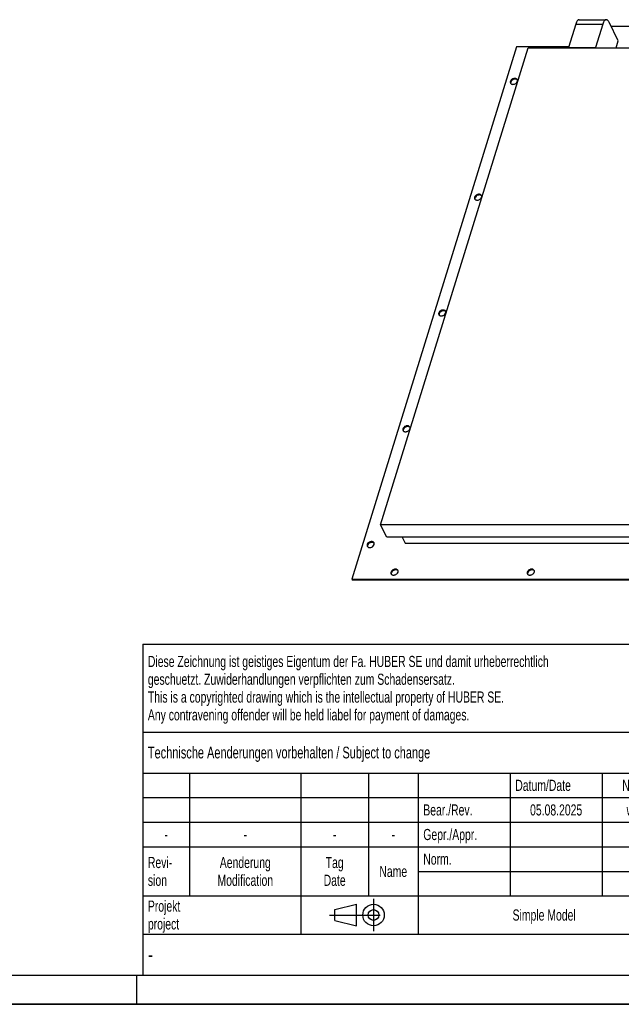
# Model space of a CAD drawing. Header units: millimetres. Extents: x 0 to 4200, y 0 to 2970.
# Tile 5 of 17: x 2100 to 3127, y 0 to 1682. Entities that reach past the tile are written whole.
import ezdxf

# ---------------------------------------------------------------- set-up
doc = ezdxf.new("R2010")
doc.units = ezdxf.units.MM
doc.header["$LTSCALE"] = 231
doc.linetypes.add('CENTER', pattern=[0.6, 0.375, -0.075, 0.075, -0.075])
doc.layers.get('0').update_dxf_attribs({"linetype": 'CONTINUOUS'})
doc.layers.add('005_AXIS', color=7, linetype='CONTINUOUS')
doc.layers.add('053_NOTES', color=7, linetype='CONTINUOUS')
doc.styles.get("Standard").update_dxf_attribs({"font": 'txt', "width": 0.7})
doc.styles.add('TEXTSTYLE_4', font='txt', dxfattribs={"width": 0.8})
doc.styles.add('TEXTSTYLE_5', font='txt')

# ---------------------------------------------------------------- blocks, each defined once
blk = doc.blocks.new('PROJEKTIONSMETHODE_1_BL3', base_point=(2680, 152.5))
at = {"color": 2, "linetype": 'Continuous'}
for p, q in [((2637.8, 161.7), (2674.5, 170.8)), ((2674.5, 134.2), (2674.5, 170.8)), ((2637.8, 143.3), (2637.8, 161.7)), ((2637.8, 143.3), (2674.5, 134.2))]:
    blk.add_line(p, q, dxfattribs=at)
at = {"color": 2, "linetype": 'CENTER'}
for p, q in [((2703.8, 180), (2703.8, 125)), ((2628.7, 152.5), (2731.3, 152.5))]:
    blk.add_line(p, q, dxfattribs=at)
at = {"color": 2, "linetype": 'Continuous'}
for radius in [18.3, 9.17]:
    blk.add_circle((2703.8, 152.5), radius, dxfattribs=at)
blk = doc.blocks.new('*T14')
at = {"color": 3, "linetype": 'Continuous'}
for p, q in [((0, 0), (1840, 0)), ((0, 0), (0, -565)), ((1200, 0), (1200, -220)), ((1840, 0), (1840, -565)), ((0, -150), (1200, -150)), ((900, -150), (900, -565)), ((0, -220), (1840, -220)), ((80, -220), (80, -430)), ((270, -220), (270, -495)), ((385, -220), (385, -430)), ((470, -220), (470, -495)), ((627, -220), (627, -430)), ((784, -220), (784, -430)), ((0, -262), (900, -262)), ((900, -290), (1840, -290)), ((0, -304), (900, -304)), ((0, -346), (900, -346)), ((900, -360), (1840, -360)), ((470, -388), (900, -388)), ((0, -430), (1840, -430)), ((1200, -430), (1200, -565)), ((1710, -430), (1710, -565)), ((0, -495), (1840, -495)), ((0, -565), (1840, -565))]:
    blk.add_line(p, q, dxfattribs=at)
at = {"layer": '053_NOTES', "color": 2, "linetype": 'Continuous', "line_spacing_factor": 0.96}
for s, insert, char_height, width, attachment_point in [('Diese Zeichnung ist geistiges Eigentum der Fa. HUBER SE und damit urheberrechtlich \\Pgeschuetzt. Zuwiderhandlungen verpflichten zum Schadensersatz.\\PThis is a copyrighted drawing which is the intellectual property of HUBER SE.\\PAny contravening offender will be held liabel for payment of damages.', (8.75, -19.9), 19, 2214.8571, 1), ('Technische Aenderungen vorbehalten / Subject to change', (8.75, -175), 20, 1524.7619, 1), ('ISO 2768-mK', (1050, -175.5), 19, 332.9524, 2), ('Datum/Date', (635.75, -231.5), 19, 292.2381, 1), ('Name', (842, -231.5), 19, 126.6667, 2), ('Schachtabdeckung', (1370, -240), 30, 680, 2), ('Bear./Rev.', (478.75, -273.5), 19, 272.3333, 1), ('05.08.2025', (705.5, -273.5), 19, 284.0952, 2), ('wep', (842, -273.5), 19, 99.5238, 2), ('Gepr./Appr.', (478.75, -315.5), 19, 299.4762, 1), ('||', (842, -315.5), 19, 50.6667, 2), ('manhole cover', (1370, -310), 30, 564.2857, 2), ('-', (40, -315.5), 19, 34.381, 2), ('-', (175, -315.5), 19, 34.381, 2), ('-', (327.5, -315.5), 19, 34.381, 2), ('-', (427.5, -315.5), 19, 34.381, 2), ('Revi-\\Psion', (8.75, -363.3), 19, 138.4286, 1), ('Aenderung\\PModification', (175, -363.3), 19, 303.0952, 2), ('Tag\\PDate', (327.5, -363.3), 19, 117.619, 2), ('Norm. ', (478.75, -357.5), 19, 175.5238, 1), ('Name', (427.5, -378.5), 19, 126.6667, 2), ('SD5.1 Ü 1000x1000', (1370, -380), 30, 754.8571, 2), ('Projekt\\Pproject', (8.75, -437.8), 19, 183.6667, 1), ('Massstab\\Pscale', (908.75, -437.8), 19, 224.381, 1), ('Blatt\\Psheet', (1775, -437.8), 19, 137.5238, 2), ('Simple Model', (685, -453), 19, 328.4286, 2), ('Nummer\\Pnumber', (1208.75, -437.8), 19, 186.381, 1), ('1:10', (908.75, -520.5), 19, 94.0952, 1), ('1/1', (1775, -520.5), 19, 79.619, 2)]:
    blk.add_mtext(s, dxfattribs=dict(at, insert=insert, char_height=char_height, width=width, attachment_point=attachment_point))
for s, insert, char_height, width, attachment_point, style in [('52427781', (1701.25, -510), 40, 553.3333, 3, 'TEXTSTYLE_5'), ('-', (8.75, -517.5), 25, 18.3333, 1, 'TEXTSTYLE_4')]:
    blk.add_mtext(s, dxfattribs=dict(at, insert=insert, char_height=char_height, width=width, attachment_point=attachment_point, style=style))

msp = doc.modelspace()

# ---------------------------------------------------------------- linework, layer by layer
at = {"color": 7, "linetype": 'Continuous'}
for p, q in [((3048.844, 1674.105), (3036.499, 1634.156)), ((3054.945, 1681.673), (3100.998, 1681.673)), ((3094.897, 1674.105), (3082.552, 1634.156)), ((3121.397, 1645.638), (3105.839, 1677.34)), ((3142.838, 1670.312), (3109.288, 1670.312)), ((2947.732, 1635.063), (2666.935, 726.403)), ((2715.975, 818.874), (2967.724, 1633.534)), ((3036.779, 1635.063), (2947.732, 1635.063)), ((2967.724, 1633.534), (3036.804, 1633.534)), ((3036.499, 1634.156), (3036.804, 1633.534)), ((3036.499, 1634.156), (3082.552, 1634.156)), ((3036.804, 1633.534), (3082.857, 1633.534)), ((3082.552, 1634.156), (3082.857, 1633.534)), ((3082.857, 1633.534), (3810.495, 1633.534)), ((3102.245, 1633.534), (3102.258, 1633.574)), ((3102.258, 1633.574), (3102.277, 1633.534)), ((3117.656, 1633.534), (3121.397, 1645.638)), ((2726.347, 797.739), (2715.975, 818.874)), ((2745.344, 818.874), (2715.975, 818.874)), ((3666.405, 818.874), (2745.344, 818.874)), ((3142.447, 797.739), (2726.347, 797.739)), ((2752.636, 797.739), (2757.659, 787.503)), ((2757.659, 787.503), (3139.284, 787.503)), ((2666.935, 726.403), (2667.545, 725.16)), ((2666.935, 726.403), (3735.366, 726.403)), ((2667.545, 725.16), (3735.976, 725.16)), ((0, 0), (4200, 0))]:
    msp.add_line(p, q, dxfattribs=at)
at = {"color": 9, "linetype": 'Continuous'}
msp.add_line((3048.844, 1674.105), (3094.897, 1674.105), dxfattribs=at)
at = {"color": 5, "linetype": 'Continuous'}
msp.add_line((50, 50), (4150, 50), dxfattribs=at)
at = {"color": 3, "linetype": 'Continuous'}
for p, q in [((2300, 0), (2300, 50)), ((4200, 0), (0, 0))]:
    msp.add_line(p, q, dxfattribs=at)
at = {"color": 7, "linetype": 'Continuous'}
for points, knots in [([(3054.945, 1681.673), (3054.651, 1681.673), (3054.039, 1681.582), (3053.157, 1681.183), (3052.31, 1680.539), (3051.168, 1679.295), (3049.909, 1677.142), (3049.18, 1675.192), (3048.844, 1674.105)], [0, 0, 0, 0, 0.0859084, 0.1775402, 0.27940988, 0.39440343, 0.66812713, 1, 1, 1, 1]), ([(3100.998, 1681.673), (3100.704, 1681.673), (3100.092, 1681.582), (3099.21, 1681.183), (3098.363, 1680.539), (3097.221, 1679.295), (3095.962, 1677.142), (3095.233, 1675.192), (3094.897, 1674.105)], [0, 0, 0, 0, 0.0859084, 0.1775402, 0.27940988, 0.39440343, 0.66812713, 1, 1, 1, 1]), ([(3105.839, 1677.34), (3105.524, 1677.983), (3104.868, 1679.136), (3103.686, 1680.544), (3102.396, 1681.451), (3101.441, 1681.673), (3100.998, 1681.673)], [0, 0, 0, 0, 0.31594779, 0.58208423, 0.80455749, 1, 1, 1, 1])]:
    msp.add_open_spline(points, degree=3, knots=knots, dxfattribs=at)
at = {"layer": '005_AXIS', "color": 7, "linetype": 'Continuous'}
for points, knots in [([(2949.229, 1579.177), (2949.008, 1579.626), (2948.325, 1580.463), (2946.83, 1581.227), (2945.029, 1581.489), (2943.088, 1581.249), (2941.179, 1580.534), (2939.007, 1579.11), (2937.769, 1577.487), (2937.406, 1576.313)], [0, 0, 0, 0, 0.10245496, 0.21314571, 0.33593286, 0.46959319, 0.60933221, 0.74866057, 1, 1, 1, 1]), ([(2937.406, 1576.313), (2937.258, 1575.832), (2937.109, 1574.847), (2937.351, 1573.871), (2937.558, 1573.45)], [0, 0, 0, 0, 0.51739376, 1, 1, 1, 1]), ([(2937.558, 1573.45), (2937.779, 1573), (2938.462, 1572.163), (2939.956, 1571.399), (2941.758, 1571.137), (2943.699, 1571.377), (2945.607, 1572.092), (2947.779, 1573.516), (2949.017, 1575.139), (2949.38, 1576.313)], [0, 0, 0, 0, 0.10245496, 0.21314571, 0.33593286, 0.46959319, 0.60933221, 0.74866057, 1, 1, 1, 1]), ([(2938.016, 1575.07), (2937.903, 1574.704), (2937.765, 1573.963), (2937.837, 1573.21), (2937.927, 1572.861)], [0, 0, 0, 0, 0.51538626, 1, 1, 1, 1]), ([(2949.47, 1578.523), (2949.173, 1578.905), (2948.374, 1579.578), (2946.844, 1580.121), (2945.087, 1580.218), (2943.25, 1579.873), (2941.478, 1579.115), (2939.482, 1577.708), (2938.357, 1576.172), (2938.016, 1575.07)], [0, 0, 0, 0, 0.10397575, 0.21770788, 0.34280616, 0.47700441, 0.61553922, 0.75260049, 1, 1, 1, 1]), ([(2949.38, 1576.313), (2949.529, 1576.794), (2949.678, 1577.78), (2949.436, 1578.755), (2949.229, 1579.177)], [0, 0, 0, 0, 0.51739376, 1, 1, 1, 1]), ([(2888.107, 1381.387), (2887.886, 1381.836), (2887.203, 1382.673), (2885.709, 1383.437), (2883.907, 1383.699), (2881.966, 1383.459), (2880.058, 1382.744), (2877.885, 1381.32), (2876.647, 1379.697), (2876.285, 1378.523)], [0, 0, 0, 0, 0.10245496, 0.21314571, 0.33593286, 0.46959319, 0.60933221, 0.74866057, 1, 1, 1, 1]), ([(2888.349, 1380.732), (2888.052, 1381.115), (2887.252, 1381.788), (2885.722, 1382.331), (2883.966, 1382.428), (2882.128, 1382.083), (2880.356, 1381.325), (2878.36, 1379.918), (2877.235, 1378.382), (2876.895, 1377.28)], [0, 0, 0, 0, 0.10397575, 0.21770788, 0.34280616, 0.47700441, 0.61553922, 0.75260049, 1, 1, 1, 1]), ([(2888.258, 1378.523), (2888.407, 1379.004), (2888.556, 1379.989), (2888.314, 1380.965), (2888.107, 1381.387)], [0, 0, 0, 0, 0.51739376, 1, 1, 1, 1]), ([(2876.285, 1378.523), (2876.136, 1378.042), (2875.987, 1377.057), (2876.229, 1376.081), (2876.436, 1375.659)], [0, 0, 0, 0, 0.51739376, 1, 1, 1, 1]), ([(2876.436, 1375.659), (2876.657, 1375.21), (2877.34, 1374.373), (2878.834, 1373.609), (2880.636, 1373.347), (2882.577, 1373.587), (2884.485, 1374.302), (2886.658, 1375.726), (2887.896, 1377.349), (2888.258, 1378.523)], [0, 0, 0, 0, 0.10245496, 0.21314571, 0.33593286, 0.46959319, 0.60933221, 0.74866057, 1, 1, 1, 1]), ([(2876.895, 1377.28), (2876.782, 1376.913), (2876.643, 1376.173), (2876.715, 1375.42), (2876.805, 1375.071)], [0, 0, 0, 0, 0.51538626, 1, 1, 1, 1]), ([(2815.163, 1180.733), (2815.014, 1180.252), (2814.866, 1179.267), (2815.108, 1178.291), (2815.315, 1177.869)], [0, 0, 0, 0, 0.51739376, 1, 1, 1, 1]), ([(2826.985, 1183.597), (2826.764, 1184.046), (2826.081, 1184.883), (2824.587, 1185.647), (2822.785, 1185.909), (2820.844, 1185.669), (2818.936, 1184.954), (2816.764, 1183.53), (2815.526, 1181.907), (2815.163, 1180.733)], [0, 0, 0, 0, 0.10245496, 0.21314571, 0.33593286, 0.46959319, 0.60933221, 0.74866057, 1, 1, 1, 1]), ([(2815.315, 1177.869), (2815.535, 1177.42), (2816.218, 1176.583), (2817.713, 1175.819), (2819.514, 1175.557), (2821.455, 1175.797), (2823.364, 1176.512), (2825.536, 1177.936), (2826.774, 1179.559), (2827.137, 1180.733)], [0, 0, 0, 0, 0.10245496, 0.21314571, 0.33593286, 0.46959319, 0.60933221, 0.74866057, 1, 1, 1, 1]), ([(2815.773, 1179.49), (2815.66, 1179.123), (2815.521, 1178.383), (2815.593, 1177.63), (2815.683, 1177.281)], [0, 0, 0, 0, 0.51538626, 1, 1, 1, 1]), ([(2827.227, 1182.942), (2826.93, 1183.325), (2826.13, 1183.998), (2824.6, 1184.541), (2822.844, 1184.638), (2821.006, 1184.293), (2819.234, 1183.535), (2817.238, 1182.128), (2816.113, 1180.592), (2815.773, 1179.49)], [0, 0, 0, 0, 0.10397575, 0.21770788, 0.34280616, 0.47700441, 0.61553922, 0.75260049, 1, 1, 1, 1]), ([(2827.137, 1180.733), (2827.285, 1181.214), (2827.434, 1182.199), (2827.192, 1183.175), (2826.985, 1183.597)], [0, 0, 0, 0, 0.51739376, 1, 1, 1, 1]), ([(2754.041, 982.943), (2753.892, 982.462), (2753.744, 981.476), (2753.986, 980.501), (2754.193, 980.079)], [0, 0, 0, 0, 0.51739376, 1, 1, 1, 1]), ([(2765.863, 985.806), (2765.643, 986.256), (2764.959, 987.093), (2763.465, 987.857), (2761.663, 988.119), (2759.723, 987.879), (2757.814, 987.164), (2755.642, 985.74), (2754.404, 984.117), (2754.041, 982.943)], [0, 0, 0, 0, 0.10245496, 0.21314571, 0.33593286, 0.46959319, 0.60933221, 0.74866057, 1, 1, 1, 1]), ([(2754.193, 980.079), (2754.413, 979.63), (2755.097, 978.793), (2756.591, 978.029), (2758.393, 977.767), (2760.333, 978.007), (2762.242, 978.722), (2764.414, 980.146), (2765.652, 981.769), (2766.015, 982.943)], [0, 0, 0, 0, 0.10245496, 0.21314571, 0.33593286, 0.46959319, 0.60933221, 0.74866057, 1, 1, 1, 1]), ([(2754.651, 981.7), (2754.538, 981.333), (2754.4, 980.593), (2754.472, 979.84), (2754.561, 979.491)], [0, 0, 0, 0, 0.51538626, 1, 1, 1, 1]), ([(2766.105, 985.152), (2765.808, 985.535), (2765.008, 986.208), (2763.478, 986.751), (2761.722, 986.848), (2759.885, 986.503), (2758.112, 985.745), (2756.117, 984.338), (2754.992, 982.801), (2754.651, 981.7)], [0, 0, 0, 0, 0.10397575, 0.21770788, 0.34280616, 0.47700441, 0.61553922, 0.75260049, 1, 1, 1, 1]), ([(2766.015, 982.943), (2766.164, 983.424), (2766.312, 984.409), (2766.07, 985.385), (2765.863, 985.806)], [0, 0, 0, 0, 0.51739376, 1, 1, 1, 1]), ([(2692.919, 785.153), (2692.771, 784.672), (2692.622, 783.686), (2692.864, 782.711), (2693.071, 782.289)], [0, 0, 0, 0, 0.51739376, 1, 1, 1, 1]), ([(2704.742, 788.016), (2704.521, 788.466), (2703.838, 789.303), (2702.343, 790.067), (2700.542, 790.329), (2698.601, 790.089), (2696.692, 789.374), (2694.52, 787.95), (2693.282, 786.327), (2692.919, 785.153)], [0, 0, 0, 0, 0.10245496, 0.21314571, 0.33593286, 0.46959319, 0.60933221, 0.74866057, 1, 1, 1, 1]), ([(2693.071, 782.289), (2693.292, 781.84), (2693.975, 781.003), (2695.469, 780.239), (2697.271, 779.977), (2699.212, 780.217), (2701.12, 780.932), (2703.292, 782.356), (2704.531, 783.979), (2704.893, 785.153)], [0, 0, 0, 0, 0.10245496, 0.21314571, 0.33593286, 0.46959319, 0.60933221, 0.74866057, 1, 1, 1, 1]), ([(2693.529, 783.91), (2693.416, 783.543), (2693.278, 782.803), (2693.35, 782.05), (2693.44, 781.701)], [0, 0, 0, 0, 0.51538626, 1, 1, 1, 1]), ([(2704.983, 787.362), (2704.686, 787.745), (2703.887, 788.418), (2702.357, 788.961), (2700.6, 789.058), (2698.763, 788.713), (2696.991, 787.955), (2694.995, 786.548), (2693.87, 785.011), (2693.529, 783.91)], [0, 0, 0, 0, 0.10397575, 0.21770788, 0.34280616, 0.47700441, 0.61553922, 0.75260049, 1, 1, 1, 1]), ([(2704.893, 785.153), (2705.042, 785.634), (2705.191, 786.619), (2704.949, 787.595), (2704.742, 788.016)], [0, 0, 0, 0, 0.51739376, 1, 1, 1, 1]), ([(2745.481, 741.017), (2745.261, 741.466), (2744.577, 742.304), (2743.083, 743.067), (2741.281, 743.329), (2739.341, 743.09), (2737.432, 742.374), (2735.26, 740.95), (2734.022, 739.327), (2733.659, 738.153)], [0, 0, 0, 0, 0.10245496, 0.21314571, 0.33593286, 0.46959319, 0.60933221, 0.74866057, 1, 1, 1, 1]), ([(2745.723, 740.363), (2745.426, 740.746), (2744.626, 741.418), (2743.096, 741.961), (2741.34, 742.059), (2739.503, 741.713), (2737.73, 740.956), (2735.735, 739.548), (2734.61, 738.012), (2734.269, 736.91)], [0, 0, 0, 0, 0.10397575, 0.21770788, 0.34280616, 0.47700441, 0.61553922, 0.75260049, 1, 1, 1, 1]), ([(2745.633, 738.153), (2745.782, 738.635), (2745.93, 739.62), (2745.688, 740.595), (2745.481, 741.017)], [0, 0, 0, 0, 0.51739376, 1, 1, 1, 1]), ([(2978.049, 741.017), (2977.829, 741.466), (2977.145, 742.304), (2975.651, 743.067), (2973.849, 743.329), (2971.908, 743.09), (2970, 742.374), (2967.828, 740.95), (2966.59, 739.327), (2966.227, 738.153)], [0, 0, 0, 0, 0.10245496, 0.21314571, 0.33593286, 0.46959319, 0.60933221, 0.74866057, 1, 1, 1, 1]), ([(2978.291, 740.363), (2977.994, 740.746), (2977.194, 741.418), (2975.664, 741.961), (2973.908, 742.059), (2972.071, 741.713), (2970.298, 740.956), (2968.302, 739.548), (2967.178, 738.012), (2966.837, 736.91)], [0, 0, 0, 0, 0.10397575, 0.21770788, 0.34280616, 0.47700441, 0.61553922, 0.75260049, 1, 1, 1, 1]), ([(2978.201, 738.153), (2978.349, 738.635), (2978.498, 739.62), (2978.256, 740.595), (2978.049, 741.017)], [0, 0, 0, 0, 0.51739376, 1, 1, 1, 1]), ([(2733.659, 738.153), (2733.51, 737.672), (2733.362, 736.687), (2733.604, 735.712), (2733.811, 735.29)], [0, 0, 0, 0, 0.51739376, 1, 1, 1, 1]), ([(2733.811, 735.29), (2734.031, 734.84), (2734.715, 734.003), (2736.209, 733.24), (2738.011, 732.977), (2739.951, 733.217), (2741.86, 733.932), (2744.032, 735.356), (2745.27, 736.98), (2745.633, 738.153)], [0, 0, 0, 0, 0.10245496, 0.21314571, 0.33593286, 0.46959319, 0.60933221, 0.74866057, 1, 1, 1, 1]), ([(2734.269, 736.91), (2734.156, 736.544), (2734.018, 735.803), (2734.089, 735.051), (2734.179, 734.701)], [0, 0, 0, 0, 0.51538626, 1, 1, 1, 1]), ([(2966.227, 738.153), (2966.078, 737.672), (2965.93, 736.687), (2966.172, 735.712), (2966.379, 735.29)], [0, 0, 0, 0, 0.51739376, 1, 1, 1, 1]), ([(2966.379, 735.29), (2966.599, 734.84), (2967.283, 734.003), (2968.777, 733.24), (2970.578, 732.977), (2972.519, 733.217), (2974.428, 733.932), (2976.6, 735.356), (2977.838, 736.98), (2978.201, 738.153)], [0, 0, 0, 0, 0.10245496, 0.21314571, 0.33593286, 0.46959319, 0.60933221, 0.74866057, 1, 1, 1, 1]), ([(2966.837, 736.91), (2966.724, 736.544), (2966.585, 735.803), (2966.657, 735.051), (2966.747, 734.701)], [0, 0, 0, 0, 0.51538626, 1, 1, 1, 1])]:
    msp.add_open_spline(points, degree=3, knots=knots, dxfattribs=at)

# ---------------------------------------------------------------- block references
msp.add_blockref('*T14', (2310, 615))
at = {"color": 2, "linetype": 'Continuous'}
msp.add_blockref('PROJEKTIONSMETHODE_1_BL3', (2680, 152.5), dxfattribs=at)

doc.saveas('drawing.dxf')
